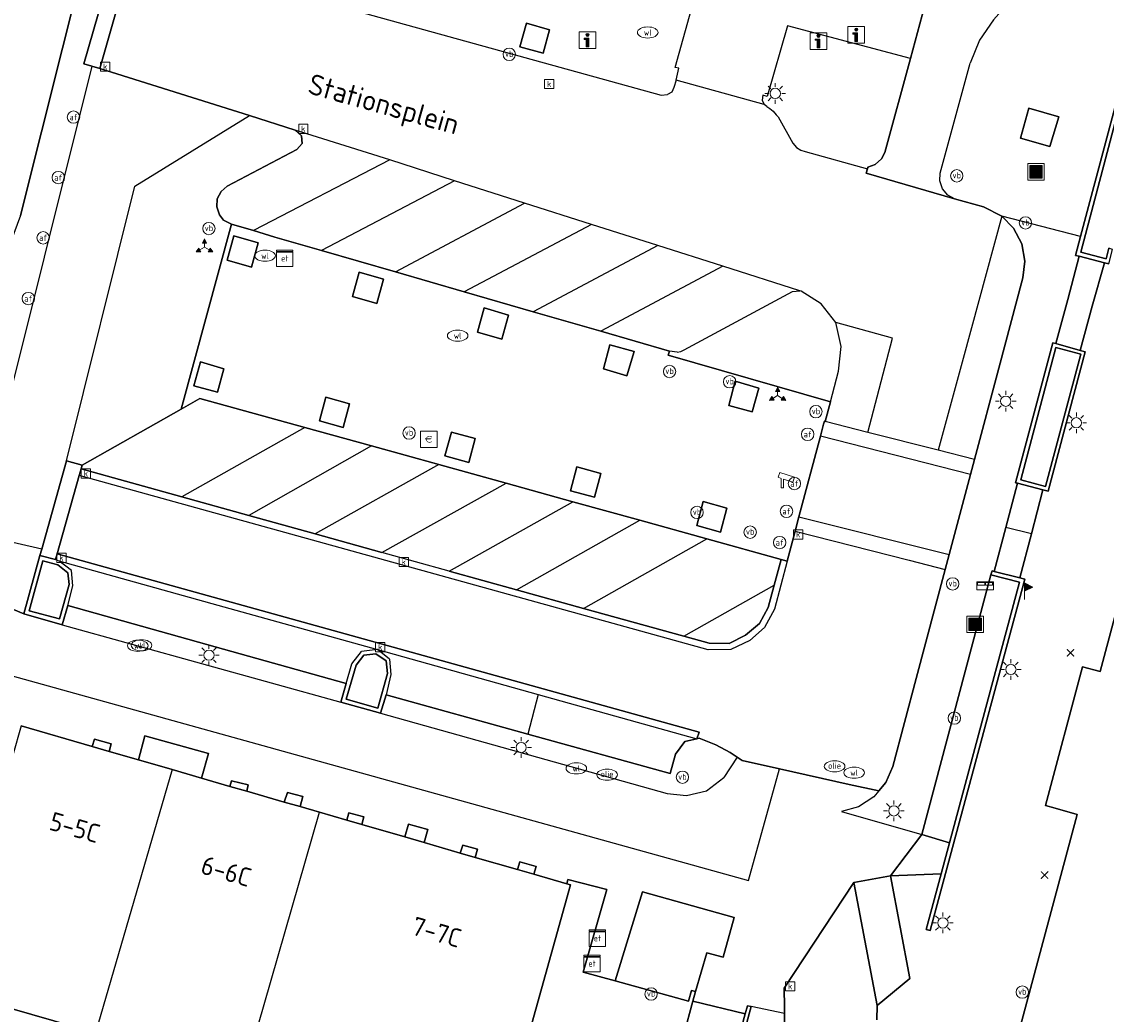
# Model space of a CAD drawing. Header units: metres. Extents: x 197147 to 199131, y 355511 to 356703.
# Tile 27 of 225: x 197345 to 197397, y 356046 to 356094. Entities that reach past the tile are written whole.
import ezdxf
from ezdxf.enums import TextEntityAlignment as Align

# ---------------------------------------------------------------- set-up
doc = ezdxf.new("R2010")
doc.units = ezdxf.units.M
for name, color, linetype in [('B-WE-GK-KADEMUUR-GV', 252, 'Continuous'), ('B-WE-GR-BEPLANTING_CULTUUR_HEESTERS-GV', 252, 'Continuous'), ('B-WE-IE-MEUBILAIR_WEGMEUBILAIR-GV', 252, 'Continuous'), ('B-WE-IE-MEUBILAIR_WEGMEUBILAIR-S', 252, 'Continuous'), ('B-WE-IE-TERREINAFSCHEIDING_KUNSTMATIG_MUUR-G', 252, 'IE-TERREINAFSCHEIDING-KUNSTMATIG-DICHT'), ('B-WE-IE-TERREINAFSCHEIDING_KUNSTMATIG_MUUR-GV', 252, 'IE-TERREINAFSCHEIDING-KUNSTMATIG-DICHT'), ('B-WE-KL-ET_LS_SR_KAST-S', 252, 'Continuous'), ('B-WE-KL-MONITORING-S', 252, 'Continuous'), ('B-WE-OG-BEBOUWING-GV', 252, 'Continuous'), ('B-WE-OG-BEBOUWING_HUISNUMMER-T18', 252, 'Continuous'), ('B-WE-OG-BEBOUWING_STRAATNAAM-T35', 252, 'Continuous'), ('B-WE-OG-TERREIN_ERF-GV', 252, 'Continuous'), ('B-WE-RI-HWA_KOLK-S', 253, 'Continuous'), ('B-WE-RI-VWA_AFSCHEIDER-S', 253, 'Continuous'), ('B-WE-VH-GOOT-G', 253, 'Continuous'), ('B-WE-VH-ONVERHARD-GV', 253, 'Continuous'), ('B-WE-VH-VERHARDING_BETON-GV', 253, 'Continuous'), ('B-WE-VH-VERHARDING_BETONSTRAATSTEEN-GV', 253, 'Continuous'), ('B-WE-VH-VERHARDING_GESLOTEN-GV', 253, 'Continuous'), ('B-WE-VH-VERHARDING_OPEN-GV', 253, 'Continuous'), ('B-WE-VH-VERHARDING_STRAATBAKSTEEN-GV', 253, 'Continuous'), ('B-WE-VH-VERHARDING_TEGEL-GV', 253, 'Continuous')]:
    doc.layers.add(name, color=color, linetype=linetype)
doc.styles.add('NLCS-ISO-M-T18', font='NLCS-ISO.ttf', dxfattribs={"height": 1.8})
doc.styles.add('NLCS-ISO-M200-T25', font='NLCS-ISO.ttf')
doc.linetypes.add('IE-TERREINAFSCHEIDING-KUNSTMATIG-DICHT', pattern='A,8,-1,[82,NLCS.SHX,S=0.75,R=90,X=0,Y=0],-1', length=10)

# ---------------------------------------------------------------- blocks, each defined once
blk = doc.blocks.new('BGT-AFVALBAK-SO')
at = {"linetype": 'ByBlock', "lineweight": 18}
h = blk.add_hatch(color=0, dxfattribs=at)
h.dxf.hatch_style = 1
h.paths.add_polyline_path([(-1.5, -1.5), (1.5, -1.5), (1.5, 1.5), (-1.5, 1.5)])
at = {"color": 0, "linetype": 'ByBlock', "lineweight": 18}
for points in [[(-2, -2), (2, -2), (2, 2), (-2, 2)], [(-1.5, -1.5), (1.5, -1.5), (1.5, 1.5), (-1.5, 1.5)]]:
    blk.add_lwpolyline(points, close=True, dxfattribs=at)
blk = doc.blocks.new('BGT-INFORMATIEBORD-SO')
at = {"linetype": 'ByBlock', "lineweight": 18}
h = blk.add_hatch(color=0, dxfattribs=at)
h.dxf.hatch_style = 1
h.paths.add_polyline_path([(0.32, 0.49), (-0.82, 0.49), (-0.82, 0.19), (-0.32, 0.19), (-0.32, -1.62), (0.32, -1.62)])
h = blk.add_hatch(color=0, dxfattribs=at)
h.dxf.hatch_style = 1
edge = h.paths.add_edge_path()
edge.add_arc((0, 1.25), 0.373, 0, 360)
at = {"color": 0, "linetype": 'ByBlock', "lineweight": 18}
for points in [[(-2, -2), (2, -2), (2, 2), (-2, 2)], [(0.32, 0.49), (-0.82, 0.49), (-0.82, 0.19), (-0.32, 0.19), (-0.32, -1.62), (0.32, -1.62)]]:
    blk.add_lwpolyline(points, close=True, dxfattribs=at)
blk.add_circle((0, 1.25), 0.373, dxfattribs=at)
blk = doc.blocks.new('BGT-WEGWIJZER-SO')
at = {"linetype": 'ByBlock', "lineweight": 18}
h = blk.add_hatch(color=0, dxfattribs=at)
h.dxf.hatch_style = 1
h.paths.add_polyline_path([(0.5, 1), (0, 2), (-0.5, 1)])
h = blk.add_hatch(color=0, dxfattribs=at)
h.dxf.hatch_style = 1
h.paths.add_polyline_path([(-1.38, -0.22), (-2, -1.15), (-0.88, -1.09)])
h = blk.add_hatch(color=0, dxfattribs=at)
h.dxf.hatch_style = 1
h.paths.add_polyline_path([(1.38, -0.22), (2, -1.15), (0.88, -1.09)])
at = {"color": 0, "linetype": 'ByBlock', "lineweight": 18}
for points in [[(-1.13, -0.65), (0, 0)], [(0, 1), (0, 0)], [(1.13, -0.65), (0, 0)]]:
    blk.add_lwpolyline(points, dxfattribs=at)
for points in [[(0.5, 1), (0, 2), (-0.5, 1)], [(-1.38, -0.22), (-2, -1.15), (-0.88, -1.09)], [(1.38, -0.22), (2, -1.15), (0.88, -1.09)]]:
    blk.add_lwpolyline(points, close=True, dxfattribs=at)
blk = doc.blocks.new('BGT-ELEKTRAKAST-SO')
at = {"color": 0, "linetype": 'ByBlock', "lineweight": 18}
for points in [[(-2, 2), (2, 2), (2, 1.68), (-2, 1.68)], [(-2, 1.52), (2, 1.52), (2, -2), (-2, -2)]]:
    blk.add_lwpolyline(points, close=True, dxfattribs=at)
at = {"color": 0, "linetype": 'ByBlock', "lineweight": 18, "style": 'NLCS-ISO-M-T18'}
blk.add_text('et', height=1.5, dxfattribs=at).set_placement((0, 0), align=Align.MIDDLE_CENTER)
blk = doc.blocks.new('BGT-VERKEERSBORDPAAL-SO')
at = {"color": 0, "linetype": 'ByBlock', "lineweight": 18}
blk.add_circle((0, 0), 1.5, dxfattribs=at)
at = {"color": 0, "linetype": 'ByBlock', "lineweight": 18, "style": 'NLCS-ISO-M-T18'}
blk.add_text('vb', height=1.5, dxfattribs=at).set_placement((0, 0.13), align=Align.MIDDLE_CENTER)
blk = doc.blocks.new('BGT-LICHTMAST-SO')
at = {"color": 0, "linetype": 'ByBlock', "lineweight": 18}
for points in [[(-1.25, 0), (-2, 0)], [(-1.41, 1.41), (-0.88, 0.88)], [(0, 2), (0, 1.25)], [(0.88, 0.88), (1.41, 1.41)], [(2, 0), (1.25, 0)], [(-1.41, -1.41), (-0.88, -0.88)], [(0, -1.25), (0, -2)], [(0.88, -0.88), (1.41, -1.41)]]:
    blk.add_lwpolyline(points, dxfattribs=at)
blk.add_circle((0, 0), 1, dxfattribs=at)
blk = doc.blocks.new('BGT-AFSLUITPAAL-SO')
at = {"color": 0, "linetype": 'ByBlock', "lineweight": 18}
blk.add_circle((0, 0), 1.5, dxfattribs=at)
at = {"color": 0, "linetype": 'ByBlock', "lineweight": 18, "style": 'NLCS-ISO-M-T18'}
blk.add_text('af', height=1.5, dxfattribs=at).set_placement((0, 0), align=Align.MIDDLE_CENTER)
blk = doc.blocks.new('BGT-VLAGGENMAST-SO')
at = {"linetype": 'ByBlock', "lineweight": 18}
h = blk.add_hatch(color=0, dxfattribs=at)
h.dxf.hatch_style = 1
h.paths.add_polyline_path([(0, 2), (2, 1), (0, 0)])
at = {"color": 0, "linetype": 'ByBlock', "lineweight": 18}
blk.add_lwpolyline([(0, 2), (0, -2)], dxfattribs=at)
blk.add_lwpolyline([(0, 2), (2, 1), (0, 0)], close=True, dxfattribs=at)
blk = doc.blocks.new('BGT-KOLK-SO')
at = {"color": 0, "linetype": 'ByBlock', "lineweight": 18}
blk.add_lwpolyline([(-0.045, -0.045), (0.045, -0.045), (0.045, 0.045), (-0.045, 0.045)], close=True, dxfattribs=at)
at = {"color": 0, "linetype": 'ByBlock', "lineweight": 18, "style": 'NLCS-ISO-M-T18'}
blk.add_text('k', height=0.06, dxfattribs=at).set_placement((0, 0), align=Align.MIDDLE_CENTER)
blk = doc.blocks.new('BGT-WATERLEIDINGPUT-SO')
at = {"color": 0, "linetype": 'ByBlock', "lineweight": 18}
blk.add_ellipse((0, 0), major_axis=(2.5, 0), ratio=0.54, dxfattribs=at)
at = {"color": 0, "linetype": 'ByBlock', "lineweight": 18, "style": 'NLCS-ISO-M-T18'}
blk.add_text('wl', height=1.5, dxfattribs=at).set_placement((0, 0), align=Align.MIDDLE_CENTER)
blk = doc.blocks.new('SAL-ONBEKEND_SYMBOOL-SO')
at = {"color": 0, "linetype": 'ByBlock', "lineweight": -2, "const_width": 0.275, "flags": 128}
for points in [[(-0.875, 0.875), (0, 0)], [(-0.875, -0.875), (0, 0)], [(0, 0), (0.875, 0.875)], [(0, 0), (0.875, -0.875)]]:
    blk.add_lwpolyline(points, dxfattribs=at)
at = {"layer": 'Defpoints', "color": 0, "linetype": 'ByBlock', "lineweight": -2}
blk.add_point((0, 0), dxfattribs=at)
blk = doc.blocks.new('BGT-BENZINEPUT_OLIEPUT-SO')
at = {"color": 0, "linetype": 'ByBlock', "lineweight": 18}
blk.add_ellipse((0, 0), major_axis=(2.5, 0), ratio=0.54, dxfattribs=at)
at = {"color": 0, "linetype": 'ByBlock', "lineweight": 18, "style": 'NLCS-ISO-M-T18'}
blk.add_text('olie', height=1.5, dxfattribs=at).set_placement((0, 0.16), align=Align.MIDDLE_CENTER)
blk = doc.blocks.new('BGT-CAMERA-SO')
at = {"color": 0, "linetype": 'ByBlock', "lineweight": 18}
blk.add_lwpolyline([(-1.22, 0.41), (-1.22, -1.92), (-0.72, -1.92), (-0.72, 0.25), (1.55, -0.53), (1.95, 0.66), (-1.6, 1.86), (-2, 0.68)], close=True, dxfattribs=at)
blk = doc.blocks.new('BGT-BRIEVENBUS-SO')
at = {"color": 0, "linetype": 'ByBlock', "lineweight": 18}
for points in [[(2, -1), (2, 1), (-2, 1), (-2, -1)], [(-0.1, 0.2), (-0.1, 0.8), (-1.8, 0.8), (-1.8, 0.2)], [(0.1, 0.2), (0.1, 0.8), (1.8, 0.8), (1.8, 0.2)]]:
    blk.add_lwpolyline(points, close=True, dxfattribs=at)
blk = doc.blocks.new('BGT-BETAALAUTOMAAT-SO')
at = {"color": 0, "linetype": 'ByBlock', "lineweight": 18}
blk.add_lwpolyline([(-2, -2), (2, -2), (2, 2), (-2, 2)], close=True, dxfattribs=at)
at = {"color": 0, "linetype": 'ByBlock', "lineweight": 18, "style": 'NLCS-ISO-M-T18'}
blk.add_text('€', height=1.5, dxfattribs=at).set_placement((0, 0), align=Align.MIDDLE_CENTER)

msp = doc.modelspace()

# ---------------------------------------------------------------- linework, layer by layer
at = {"layer": 'B-WE-GK-KADEMUUR-GV', "flags": 128}
msp.add_lwpolyline([(197379.926, 356046.357), (197377.682, 356038.053), (197377.859, 356038.005), (197380.213, 356046.711), (197380.032, 356046.748), (197379.926, 356046.357)], dxfattribs=at)
at = {"layer": 'B-WE-GR-BEPLANTING_CULTUUR_HEESTERS-GV', "flags": 128}
for points in [[(197356.012, 356082.534), (197356.328, 356083.709), (197355.154, 356084.059), (197354.827, 356082.876), (197356.012, 356082.534)], [(197362.083, 356080.775), (197362.399, 356081.95), (197361.225, 356082.3), (197360.898, 356081.117), (197362.083, 356080.775)], [(197368.143, 356079.039), (197368.459, 356080.214), (197367.285, 356080.564), (197366.958, 356079.381), (197368.143, 356079.039)], [(197373.064, 356077.612), (197374.193, 356077.275), (197374.541, 356078.447), (197373.367, 356078.778), (197373.064, 356077.612)], [(197393.283, 356072.225), (197394.474, 356071.915), (197396.187, 356078.313), (197394.976, 356078.644), (197393.283, 356072.225)], [(197354.368, 356076.475), (197354.673, 356077.612), (197353.534, 356077.94), (197353.215, 356076.791), (197354.368, 356076.475)], [(197379.448, 356077.006), (197379.127, 356075.831), (197380.265, 356075.518), (197380.58, 356076.671), (197379.448, 356077.006)], [(197360.451, 356074.77), (197360.756, 356075.918), (197359.612, 356076.242), (197359.302, 356075.091), (197360.451, 356074.77)], [(197366.537, 356073.073), (197366.85, 356074.237), (197365.694, 356074.544), (197365.382, 356073.4), (197366.537, 356073.073)], [(197372.626, 356071.388), (197372.934, 356072.539), (197371.775, 356072.853), (197371.468, 356071.705), (197372.626, 356071.388)], [(197379.038, 356070.862), (197377.887, 356071.174), (197377.576, 356070.02), (197378.724, 356069.692), (197379.038, 356070.862)], [(197391.831, 356067.626), (197388.486, 356055.053), (197389.826, 356054.647), (197393.22, 356067.268), (197391.831, 356067.626)]]:
    msp.add_lwpolyline(points, dxfattribs=at)
at = {"layer": 'B-WE-IE-MEUBILAIR_WEGMEUBILAIR-GV', "flags": 128}
for points in [[(197369.002, 356093.213), (197370.136, 356092.91), (197370.445, 356094.034), (197369.326, 356094.361), (197369.002, 356093.213)], [(197393.263, 356088.785), (197394.688, 356088.385), (197395.114, 356089.82), (197393.672, 356090.234), (197393.263, 356088.785)], [(197356.012, 356082.534), (197356.328, 356083.709), (197355.154, 356084.059), (197354.827, 356082.876), (197356.012, 356082.534)], [(197362.083, 356080.775), (197362.399, 356081.95), (197361.225, 356082.3), (197360.898, 356081.117), (197362.083, 356080.775)], [(197368.143, 356079.039), (197368.459, 356080.214), (197367.285, 356080.564), (197366.958, 356079.381), (197368.143, 356079.039)], [(197373.064, 356077.612), (197374.193, 356077.275), (197374.541, 356078.447), (197373.367, 356078.778), (197373.064, 356077.612)], [(197354.368, 356076.475), (197354.673, 356077.612), (197353.534, 356077.94), (197353.215, 356076.791), (197354.368, 356076.475)], [(197379.448, 356077.006), (197379.127, 356075.831), (197380.265, 356075.518), (197380.58, 356076.671), (197379.448, 356077.006)], [(197360.451, 356074.77), (197360.756, 356075.918), (197359.612, 356076.242), (197359.302, 356075.091), (197360.451, 356074.77)], [(197366.537, 356073.073), (197366.85, 356074.237), (197365.694, 356074.544), (197365.382, 356073.4), (197366.537, 356073.073)], [(197372.626, 356071.388), (197372.934, 356072.539), (197371.775, 356072.853), (197371.468, 356071.705), (197372.626, 356071.388)], [(197379.038, 356070.862), (197377.887, 356071.174), (197377.576, 356070.02), (197378.724, 356069.692), (197379.038, 356070.862)]]:
    msp.add_lwpolyline(points, dxfattribs=at)
at = {"layer": 'B-WE-IE-TERREINAFSCHEIDING_KUNSTMATIG_MUUR-G', "ltscale": 0.2, "flags": 128}
msp.add_lwpolyline([(197375.208, 356038.903), (197377.393, 356046.964)], dxfattribs=at)
at = {"layer": 'B-WE-IE-TERREINAFSCHEIDING_KUNSTMATIG_MUUR-GV', "ltscale": 0.2, "flags": 128}
for points in [[(197396.173, 356084.016), (197395.931, 356083.107), (197396.112, 356083.061), (197397.326, 356082.75), (197397.549, 356082.693), (197397.728, 356083.397), (197397.544, 356083.447), (197397.407, 356082.946), (197396.183, 356083.264), (197399.031, 356094.018), (197398.847, 356094.065), (197396.173, 356084.016)], [(197394.98, 356078.829), (197394.836, 356078.869), (197393.027, 356072.092), (197393.111, 356072.07), (197394.345, 356071.744), (197394.607, 356071.675), (197396.404, 356078.431), (197396.149, 356078.502), (197394.98, 356078.829)], [(197393.283, 356072.225), (197394.976, 356078.644), (197396.187, 356078.313), (197394.474, 356071.915), (197393.283, 356072.225)], [(197393.233, 356067.483), (197391.993, 356067.792), (197391.887, 356067.818), (197391.831, 356067.626), (197393.22, 356067.268), (197389.826, 356054.647), (197389.422, 356053.145), (197388.696, 356050.446), (197388.881, 356050.394), (197389.625, 356053.153), (197393.474, 356067.423), (197393.233, 356067.483)]]:
    msp.add_lwpolyline(points, dxfattribs=at)
at = {"layer": 'B-WE-OG-BEBOUWING-GV', "flags": 128}
for points in [[(197409.536, 356106.294), (197409.491, 356106.128), (197406.875, 356096.413), (197406.209, 356096.592), (197405.716, 356094.76), (197406.382, 356094.581), (197405.49, 356091.27), (197403.97, 356091.716), (197402.128, 356085.069), (197402.99, 356084.847), (197400.85, 356076.721), (197400.71, 356076.749), (197399.175, 356071.043), (197399.274, 356070.994), (197397.125, 356062.942), (197396.261, 356063.175), (197394.473, 356056.448), (197394.938, 356056.317), (197396.011, 356056.014), (197395.462, 356053.967), (197392.037, 356041.207)], [(197352.163, 356058.189), (197350.536, 356058.659), (197349.116, 356059.071), (197348.295, 356059.308), (197344.852, 356060.305), (197341.192, 356047.525), (197348.458, 356045.441)], [(197359.299, 356056.124), (197358.362, 356056.395), (197357.593, 356056.618), (197355.778, 356057.143), (197354.965, 356057.378), (197353.591, 356057.776), (197352.163, 356058.189), (197348.458, 356045.441), (197355.644, 356043.381), (197359.299, 356056.124)], [(197355.644, 356043.381), (197367.904, 356039.866), (197371.461, 356052.604), (197371.279, 356052.657), (197369.68, 356053.12), (197368.892, 356053.348), (197366.848, 356053.939), (197366.123, 356054.149), (197364.378, 356054.654), (197363.437, 356054.926), (197361.349, 356055.531), (197360.62, 356055.742), (197359.299, 356056.124)]]:
    msp.add_lwpolyline(points, dxfattribs=at)
at = {"layer": 'B-WE-OG-TERREIN_ERF-GV', "flags": 128}
for points in [[(197399.031, 356094.018), (197396.183, 356083.264), (197397.407, 356082.946), (197397.544, 356083.447)], [(197397.549, 356082.693), (197397.326, 356082.75), (197396.741, 356080.637), (197396.149, 356078.502), (197396.404, 356078.431), (197394.607, 356071.675), (197394.345, 356071.744), (197393.79, 356069.618), (197393.233, 356067.483), (197393.474, 356067.423), (197389.625, 356053.153), (197388.881, 356050.394), (197388.696, 356050.446), (197389.422, 356053.145), (197386.969, 356053.043)], [(197392.037, 356041.207), (197395.462, 356053.967), (197396.011, 356056.014), (197394.938, 356056.317), (197394.473, 356056.448), (197396.261, 356063.175), (197397.125, 356062.942), (197399.274, 356070.994)], [(197371.279, 356052.657), (197371.461, 356052.604), (197367.904, 356039.866), (197368.11, 356039.807), (197368.388, 356040.8), (197375.208, 356038.903), (197377.393, 356046.964), (197377.515, 356047.444), (197377.323, 356047.487), (197377.179, 356046.968), (197373.621, 356047.952), (197372.072, 356048.38), (197373.221, 356052.377), (197371.334, 356052.866), (197371.279, 356052.657)], [(197386.969, 356053.043), (197387.901, 356048.063), (197386.324, 356046.753), (197386.297, 356046.069)]]:
    msp.add_lwpolyline(points, dxfattribs=at)
at = {"layer": 'B-WE-VH-GOOT-G', "flags": 128}
for points in [[(197381.961, 356068.293), (197381.345, 356065.956), (197380.863, 356065.072), (197380.151, 356064.443), (197379.228, 356064.002), (197378.134, 356063.991), (197347.664, 356072.444)], [(197352.627, 356071.405), (197347.752, 356072.758)], [(197355.876, 356070.503), (197352.627, 356071.405)], [(197359.094, 356069.609), (197355.876, 356070.503)], [(197362.325, 356068.712), (197359.094, 356069.609)], [(197377.59, 356059.686), (197377.689, 356060.001), (197346.595, 356068.646)], [(197365.592, 356067.805), (197362.325, 356068.712)], [(197346.682, 356068.302), (197354.383, 356066.16)], [(197381.666, 356068.375), (197381.328, 356067.134)], [(197368.841, 356066.903), (197365.592, 356067.805)], [(197381.328, 356067.134), (197381.031, 356066.044), (197380.621, 356065.273), (197379.946, 356064.708), (197379.146, 356064.298), (197378.175, 356064.312), (197376.954, 356064.651)], [(197372.093, 356066), (197368.841, 356066.903)], [(197354.383, 356066.16), (197362.11, 356064.01)], [(197376.954, 356064.651), (197372.093, 356066)], [(197362.11, 356064.01), (197369.901, 356061.835)], [(197369.901, 356061.835), (197377.59, 356059.686)]]:
    msp.add_lwpolyline(points, dxfattribs=at)
at = {"layer": 'B-WE-VH-ONVERHARD-GV', "flags": 128}
for points in [[(197369.002, 356093.213), (197370.136, 356092.91), (197370.445, 356094.034), (197369.326, 356094.361), (197369.002, 356093.213)], [(197393.263, 356088.785), (197394.688, 356088.385), (197395.114, 356089.82), (197393.672, 356090.234), (197393.263, 356088.785)], [(197346.71, 356065.495), (197347.168, 356067.167), (197347.104, 356067.728), (197346.631, 356068.105), (197345.897, 356068.312), (197345.233, 356065.89), (197346.71, 356065.495)], [(197362.135, 356061.173), (197362.6, 356062.839), (197362.528, 356063.458), (197362.037, 356063.807), (197361.451, 356063.736), (197361.072, 356063.245), (197360.601, 356061.609), (197362.135, 356061.173)], [(197377.515, 356047.444), (197378.069, 356049.314), (197378.864, 356049.097), (197379.398, 356051.027), (197374.943, 356052.271), (197373.621, 356047.952), (197377.179, 356046.968), (197377.323, 356047.487), (197377.515, 356047.444)]]:
    msp.add_lwpolyline(points, dxfattribs=at)
at = {"layer": 'B-WE-VH-VERHARDING_BETON-GV', "flags": 128}
for points in [[(197348.267, 356092.279), (197348.655, 356092.168), (197350.311, 356097.943), (197350.318, 356097.967), (197349.543, 356098.174), (197347.887, 356092.387), (197348.267, 356092.279)], [(197347.752, 356072.758), (197347.805, 356072.945), (197347.038, 356073.158), (197345.848, 356068.872), (197345.761, 356068.559), (197346.516, 356068.363), (197346.595, 356068.646), (197347.664, 356072.444), (197347.752, 356072.758)]]:
    msp.add_lwpolyline(points, dxfattribs=at)
at = {"layer": 'B-WE-VH-VERHARDING_BETONSTRAATSTEEN-GV', "flags": 128}
for points in [[(197344.813, 356085.037), (197359.033, 356141.678)], [(197387.93, 356092.639), (197389.739, 356099.385), (197389.31, 356099.509), (197388.67, 356097.18), (197383.674, 356098.565), (197380.047, 356099.571), (197375.555, 356100.813), (197375.513, 356100.824), (197375.397, 356100.405), (197374.458, 356100.666), (197373.888, 356100.824), (197373.94, 356101.035), (197367.029, 356102.903), (197367, 356102.724), (197366.431, 356102.882), (197365.542, 356103.128), (197365.499, 356103.14), (197365.614, 356103.554), (197353.144, 356107.012), (197352.029, 356102.972), (197364.453, 356099.543), (197364.467, 356099.606), (197375.107, 356096.667), (197374.946, 356096.053)], [(197376.583, 356091.587), (197376.716, 356092.169), (197376.532, 356092.212), (197377.425, 356095.389), (197374.946, 356096.053), (197374.304, 356096.23), (197372.039, 356096.855), (197371.962, 356096.604), (197364.22, 356098.741), (197364.297, 356098.976), (197364.309, 356099.014), (197352.85, 356102.142), (197352.842, 356102.112), (197351.606, 356097.585), (197375.862, 356090.872), (197376.159, 356090.893)], [(197351.606, 356097.585), (197350.311, 356097.943), (197348.655, 356092.168), (197355.909, 356089.879), (197358.122, 356089.18)], [(197369.002, 356093.213), (197369.326, 356094.361), (197370.445, 356094.034), (197370.136, 356092.91), (197369.002, 356093.213)], [(197380.967, 356090.314), (197381.124, 356090.223), (197381.288, 356090.099), (197381.422, 356089.922), (197381.517, 356089.822), (197382.232, 356088.547), (197382.418, 356088.333), (197382.628, 356088.207), (197382.829, 356088.135), (197385.844, 356087.3), (197385.867, 356087.38), (197386.226, 356087.507), (197386.537, 356087.78), (197386.696, 356088.096), (197387.93, 356092.639), (197381.971, 356094.22), (197380.993, 356090.807), (197380.788, 356090.868), (197380.753, 356090.63), (197380.848, 356090.42)], [(197380.967, 356090.314), (197380.848, 356090.42), (197376.583, 356091.587), (197376.473, 356091.241), (197376.379, 356091.008), (197376.159, 356090.893)], [(197362.718, 356087.73), (197358.122, 356089.18), (197358.438, 356088.895), (197358.466, 356088.527), (197358.21, 356088.232), (197354.823, 356086.46), (197354.535, 356086.2), (197354.353, 356085.839), (197354.326, 356085.461), (197354.455, 356085.076), (197354.646, 356084.813), (197355.034, 356084.622), (197356.098, 356084.303)], [(197365.839, 356086.724), (197362.718, 356087.73), (197356.098, 356084.303), (197357.143, 356083.992), (197359.399, 356083.347)], [(197392.355, 356085.008), (197391.472, 356085.462), (197390.072, 356085.853), (197385.783, 356087.09), (197385.844, 356087.3)], [(197365.839, 356086.724), (197359.399, 356083.347), (197362.992, 356082.306), (197369.234, 356085.642), (197365.839, 356086.724)], [(197372.484, 356084.606), (197369.234, 356085.642)], [(197391.036, 356073.215), (197392.217, 356077.642), (197393.382, 356082.012), (197393.477, 356082.825), (197393.324, 356083.666), (197392.928, 356084.424), (197392.355, 356085.008), (197390.488, 356078.11), (197389.283, 356073.66)], [(197375.688, 356083.585), (197372.484, 356084.606), (197366.318, 356081.343), (197369.648, 356080.378)], [(197378.844, 356082.579), (197375.688, 356083.585), (197369.648, 356080.378), (197372.925, 356079.429)], [(197362.992, 356082.306), (197366.318, 356081.343)], [(197376.632, 356078.422), (197376.806, 356078.456), (197376.97, 356078.524), (197382.225, 356081.348), (197382.575, 356081.39), (197378.844, 356082.579), (197372.925, 356079.429), (197376.255, 356078.467)], [(197376.632, 356078.422), (197376.255, 356078.467), (197376.198, 356078.273), (197384.057, 356076.007), (197384.446, 356077.49), (197384.571, 356078.683), (197384.316, 356079.856), (197383.604, 356080.75), (197382.642, 356081.369), (197382.575, 356081.39)], [(197385.86, 356074.529), (197387.058, 356079.087), (197384.316, 356079.856)], [(197358.597, 356074.767), (197353.512, 356076.176), (197352.604, 356075.662), (197347.805, 356072.945), (197347.752, 356072.758), (197352.627, 356071.405)], [(197384.057, 356076.007), (197383.807, 356075.056)], [(197390.843, 356072.488), (197391.036, 356073.215), (197389.283, 356073.66), (197385.86, 356074.529), (197383.807, 356075.056), (197383.771, 356075.065), (197383.725, 356074.927), (197383.57, 356074.343)], [(197361.826, 356073.872), (197358.597, 356074.767), (197352.627, 356071.405), (197355.876, 356070.503)], [(197365.078, 356072.971), (197361.826, 356073.872), (197355.876, 356070.503), (197359.094, 356069.609)], [(197390.843, 356072.488), (197383.57, 356074.343), (197382.53, 356070.434), (197389.808, 356068.606), (197390.843, 356072.488)], [(197368.341, 356072.067), (197365.078, 356072.971), (197359.094, 356069.609), (197362.325, 356068.712), (197368.341, 356072.067)], [(197382.349, 356069.751), (197381.961, 356068.293), (197381.345, 356065.956), (197380.863, 356065.072), (197380.151, 356064.443), (197379.228, 356064.002), (197378.134, 356063.991), (197347.664, 356072.444), (197346.595, 356068.646), (197377.689, 356060.001), (197377.59, 356059.686), (197377.701, 356059.709), (197378.502, 356059.393), (197379.204, 356059.027), (197379.533, 356058.8), (197379.777, 356058.632), (197381.586, 356058.228), (197384.967, 356057.474), (197386.396, 356057.155), (197386.735, 356057.559), (197387.072, 356058.345), (197388.208, 356062.603), (197389.616, 356067.885)], [(197347.752, 356072.758), (197347.664, 356072.444)], [(197365.592, 356067.805), (197371.574, 356071.171), (197368.341, 356072.067)], [(197365.592, 356067.805), (197368.841, 356066.903), (197374.823, 356070.271), (197371.574, 356071.171)], [(197368.841, 356066.903), (197372.093, 356066), (197378.064, 356069.373), (197374.823, 356070.271)], [(197382.53, 356070.434), (197382.349, 356069.751), (197387.863, 356068.335), (197389.616, 356067.885), (197389.808, 356068.606)], [(197372.093, 356066), (197376.954, 356064.651), (197381.328, 356067.134), (197381.666, 356068.375), (197378.064, 356069.373)], [(197346.595, 356068.646), (197346.516, 356068.363), (197346.682, 356068.302), (197354.383, 356066.16), (197362.11, 356064.01), (197369.901, 356061.835), (197377.59, 356059.686)], [(197365.592, 356067.805), (197362.325, 356068.712)], [(197346.516, 356068.363), (197345.761, 356068.559), (197344.977, 356065.739), (197346.842, 356065.207), (197347.105, 356066.135), (197347.353, 356067.088), (197347.286, 356067.844), (197346.682, 356068.302)], [(197346.71, 356065.495), (197345.233, 356065.89), (197345.897, 356068.312), (197346.631, 356068.105), (197347.104, 356067.728), (197347.168, 356067.167), (197346.71, 356065.495)], [(197381.961, 356068.293), (197381.666, 356068.375)], [(197376.954, 356064.651), (197378.175, 356064.312), (197379.146, 356064.298), (197379.946, 356064.708), (197380.621, 356065.273), (197381.031, 356066.044), (197381.328, 356067.134)], [(197347.105, 356066.135), (197353.852, 356064.249), (197360.598, 356062.362), (197360.872, 356063.313), (197361.331, 356063.912)], [(197362.694, 356063.548), (197362.11, 356064.01), (197361.331, 356063.912)], [(197362.135, 356061.173), (197360.601, 356061.609), (197361.072, 356063.245), (197361.451, 356063.736), (197362.037, 356063.807), (197362.528, 356063.458), (197362.6, 356062.839), (197362.135, 356061.173)], [(197362.694, 356063.548), (197362.754, 356062.795), (197362.53, 356061.819), (197369.394, 356059.913)], [(197360.598, 356062.362), (197360.336, 356061.458), (197362.264, 356060.921), (197362.53, 356061.819)], [(197369.901, 356061.835), (197369.394, 356059.913), (197376.292, 356057.998), (197376.546, 356058.933), (197376.999, 356059.545), (197377.59, 356059.686)]]:
    msp.add_lwpolyline(points, dxfattribs=at)
at = {"layer": 'B-WE-VH-VERHARDING_GESLOTEN-GV', "flags": 128}
msp.add_lwpolyline([(197386.297, 356046.069), (197386.324, 356046.753), (197385.186, 356052.715), (197381.821, 356047.593), (197381.837, 356046.674), (197381.834, 356046.379), (197381.828, 356045.657)], dxfattribs=at)
at = {"layer": 'B-WE-VH-VERHARDING_OPEN-GV', "flags": 128}
for points in [[(197394.98, 356078.829), (197396.149, 356078.502), (197396.741, 356080.637), (197397.326, 356082.75), (197396.112, 356083.061), (197395.554, 356080.973), (197394.98, 356078.829)], [(197393.79, 356069.618), (197394.345, 356071.744), (197393.111, 356072.07), (197392.551, 356069.927)], [(197392.551, 356069.927), (197391.993, 356067.792), (197393.233, 356067.483), (197393.79, 356069.618), (197392.551, 356069.927)], [(197352.163, 356058.189), (197353.591, 356057.776), (197353.924, 356058.968), (197350.847, 356059.826), (197350.536, 356058.659), (197352.163, 356058.189)], [(197348.295, 356059.308), (197349.116, 356059.071), (197349.217, 356059.436), (197348.396, 356059.663), (197348.295, 356059.308)], [(197354.965, 356057.378), (197355.778, 356057.143), (197355.852, 356057.457), (197355.044, 356057.645), (197354.965, 356057.378)], [(197357.593, 356056.618), (197358.362, 356056.395), (197358.496, 356056.885), (197357.75, 356057.088), (197357.593, 356056.618)], [(197360.62, 356055.742), (197361.349, 356055.531), (197361.448, 356055.903), (197360.719, 356056.097), (197360.62, 356055.742)], [(197363.437, 356054.926), (197364.378, 356054.654), (197364.549, 356055.293), (197363.621, 356055.541), (197363.437, 356054.926)], [(197389.422, 356053.145), (197389.826, 356054.647), (197388.486, 356055.053), (197386.969, 356053.043), (197389.422, 356053.145)], [(197366.123, 356054.149), (197366.848, 356053.939), (197366.955, 356054.342), (197366.241, 356054.531), (197366.123, 356054.149)], [(197368.892, 356053.348), (197369.68, 356053.12), (197369.792, 356053.494), (197369.015, 356053.726), (197368.892, 356053.348)], [(197385.186, 356052.715), (197386.324, 356046.753), (197387.901, 356048.063), (197386.969, 356053.043), (197385.186, 356052.715)], [(197377.682, 356038.053), (197379.926, 356046.357), (197377.393, 356046.964), (197375.208, 356038.903), (197377.35, 356038.368), (197377.275, 356038.147), (197377.682, 356038.053)]]:
    msp.add_lwpolyline(points, dxfattribs=at)
at = {"layer": 'B-WE-VH-VERHARDING_STRAATBAKSTEEN-GV', "flags": 128}
for points in [[(197348.267, 356092.279), (197347.887, 356092.387), (197349.543, 356098.174), (197350.318, 356097.967), (197350.311, 356097.943), (197351.606, 356097.585), (197352.842, 356102.112), (197352.85, 356102.142), (197351.367, 356102.547), (197352.626, 356107.156), (197352.431, 356107.21), (197360.581, 356136.61), (197360.605, 356136.698), (197360.803, 356137.458), (197360.247, 356137.624), (197361.185, 356141.102), (197359.033, 356141.678), (197344.813, 356085.037), (197344.334, 356083.732), (197343.764, 356082.257), (197342.991, 356080.73), (197342.015, 356079.161), (197338.699, 356075.062)], [(197345.848, 356068.872), (197347.038, 356073.158), (197350.362, 356086.459), (197355.909, 356089.879), (197348.655, 356092.168), (197348.267, 356092.279), (197343.632, 356073.77), (197338.699, 356075.062), (197335.707, 356071.361)], [(197347.038, 356073.158), (197347.805, 356072.945), (197352.604, 356075.662), (197355.034, 356084.622), (197354.646, 356084.813), (197354.455, 356085.076), (197354.326, 356085.461), (197354.353, 356085.839), (197354.535, 356086.2), (197354.823, 356086.46), (197358.21, 356088.232), (197358.466, 356088.527), (197358.438, 356088.895), (197358.122, 356089.18), (197355.909, 356089.879)], [(197338.96, 356070.483), (197338.398, 356068.497), (197344.977, 356065.739), (197345.761, 356068.559), (197345.848, 356068.872), (197341.827, 356069.784)]]:
    msp.add_lwpolyline(points, dxfattribs=at)
at = {"layer": 'B-WE-VH-VERHARDING_TEGEL-GV', "flags": 128}
for points in [[(197396.173, 356084.016), (197398.847, 356094.065), (197399.418, 356095.77), (197399.713, 356096.986), (197397.426, 356097.632), (197401.374, 356112.487), (197402.987, 356112.085), (197404.286, 356116.998), (197404.292, 356117.022), (197404.253, 356117.033), (197404.209, 356117.045), (197404.255, 356117.224), (197404.304, 356117.211), (197404.337, 356117.203), (197404.602, 356118.185), (197405.504, 356121.524), (197406.504, 356125.203), (197407.014, 356132.499)], [(197398.054, 356119.391), (197397.704, 356118.801), (197396.46, 356116.706), (197395.585, 356113.38), (197391.985, 356099.828), (197391.816, 356099.477), (197391.499, 356099.198), (197391.097, 356099.07), (197390.709, 356099.105), (197389.739, 356099.385), (197387.93, 356092.639), (197386.696, 356088.096), (197386.537, 356087.78), (197386.226, 356087.507), (197385.867, 356087.38), (197385.844, 356087.3), (197385.783, 356087.09), (197390.072, 356085.853), (197389.74, 356086.023), (197389.477, 356086.327), (197389.353, 356086.71), (197389.379, 356087.082), (197390.826, 356092.418)], [(197400.866, 356118.586), (197400.538, 356118.024), (197399.099, 356115.563), (197397.816, 356110.736), (197394.418, 356097.946), (197394.071, 356097.066), (197393.529, 356096.29), (197391.959, 356094.518), (197391.271, 356093.533), (197390.826, 356092.418)], [(197393.263, 356088.785), (197393.672, 356090.234), (197395.114, 356089.82), (197394.688, 356088.385), (197393.263, 356088.785)], [(197390.072, 356085.853), (197391.472, 356085.462), (197392.355, 356085.008)], [(197391.036, 356073.215), (197390.843, 356072.488), (197389.808, 356068.606), (197389.616, 356067.885), (197388.208, 356062.603), (197387.072, 356058.345), (197386.735, 356057.559), (197386.396, 356057.155), (197386.161, 356056.875), (197385.409, 356056.392), (197384.586, 356056.158), (197388.486, 356055.053), (197391.831, 356067.626), (197391.887, 356067.818), (197391.993, 356067.792), (197392.551, 356069.927), (197393.111, 356072.07), (197393.027, 356072.092), (197394.836, 356078.869), (197394.98, 356078.829), (197395.554, 356080.973), (197396.112, 356083.061), (197395.931, 356083.107), (197396.173, 356084.016), (197392.355, 356085.008), (197392.928, 356084.424), (197393.324, 356083.666), (197393.477, 356082.825), (197393.382, 356082.012), (197392.217, 356077.642), (197391.036, 356073.215)], [(197365.078, 356072.971), (197368.341, 356072.067), (197371.574, 356071.171), (197374.823, 356070.271), (197378.064, 356069.373), (197381.666, 356068.375), (197381.961, 356068.293), (197382.349, 356069.751), (197382.53, 356070.434), (197383.57, 356074.343), (197383.725, 356074.927), (197383.771, 356075.065), (197383.807, 356075.056), (197384.057, 356076.007), (197376.198, 356078.273), (197376.255, 356078.467), (197372.925, 356079.429), (197369.648, 356080.378), (197366.318, 356081.343), (197362.992, 356082.306), (197359.399, 356083.347), (197357.143, 356083.992), (197356.098, 356084.303), (197355.034, 356084.622), (197352.604, 356075.662), (197353.512, 356076.176), (197358.597, 356074.767), (197361.826, 356073.872), (197365.078, 356072.971)], [(197356.012, 356082.534), (197354.827, 356082.876), (197355.154, 356084.059), (197356.328, 356083.709), (197356.012, 356082.534)], [(197362.083, 356080.775), (197360.898, 356081.117), (197361.225, 356082.3), (197362.399, 356081.95), (197362.083, 356080.775)], [(197368.143, 356079.039), (197366.958, 356079.381), (197367.285, 356080.564), (197368.459, 356080.214), (197368.143, 356079.039)], [(197373.064, 356077.612), (197373.367, 356078.778), (197374.541, 356078.447), (197374.193, 356077.275), (197373.064, 356077.612)], [(197354.368, 356076.475), (197353.215, 356076.791), (197353.534, 356077.94), (197354.673, 356077.612), (197354.368, 356076.475)], [(197379.448, 356077.006), (197380.58, 356076.671), (197380.265, 356075.518), (197379.127, 356075.831), (197379.448, 356077.006)], [(197360.451, 356074.77), (197359.302, 356075.091), (197359.612, 356076.242), (197360.756, 356075.918), (197360.451, 356074.77)], [(197366.537, 356073.073), (197365.382, 356073.4), (197365.694, 356074.544), (197366.85, 356074.237), (197366.537, 356073.073)], [(197372.626, 356071.388), (197371.468, 356071.705), (197371.775, 356072.853), (197372.934, 356072.539), (197372.626, 356071.388)], [(197346.842, 356065.207), (197344.977, 356065.739), (197338.398, 356068.497), (197336.343, 356069.416), (197335.839, 356069.953), (197335.578, 356070.638), (197335.707, 356071.361), (197334.901, 356070.349), (197334.345, 356069.615), (197333.853, 356068.862), (197333.505, 356068.182), (197333.228, 356067.483), (197332.679, 356066.014), (197333.137, 356066.416), (197333.656, 356066.669), (197334.397, 356066.793), (197335.129, 356066.655), (197339.035, 356064.965), (197344.124, 356062.814), (197380.086, 356052.817), (197381.586, 356058.228), (197379.777, 356058.632), (197379.533, 356058.8), (197378.889, 356057.803)], [(197379.038, 356070.862), (197378.724, 356069.692), (197377.576, 356070.02), (197377.887, 356071.174), (197379.038, 356070.862)], [(197353.852, 356064.249), (197347.105, 356066.135), (197346.842, 356065.207), (197360.336, 356061.458), (197360.598, 356062.362), (197353.852, 356064.249)], [(197379.533, 356058.8), (197379.204, 356059.027), (197378.502, 356059.393), (197377.701, 356059.709), (197377.59, 356059.686), (197376.999, 356059.545), (197376.546, 356058.933), (197376.292, 356057.998), (197369.394, 356059.913), (197362.53, 356061.819), (197362.264, 356060.921), (197376.142, 356057.025), (197377.079, 356056.93), (197378.055, 356057.163), (197378.889, 356057.803)], [(197362.264, 356060.921), (197360.336, 356061.458)], [(197344.852, 356060.305), (197348.295, 356059.308), (197348.396, 356059.663), (197349.217, 356059.436), (197349.116, 356059.071), (197350.536, 356058.659), (197350.847, 356059.826), (197353.924, 356058.968), (197353.591, 356057.776), (197354.965, 356057.378), (197355.044, 356057.645), (197355.852, 356057.457), (197355.778, 356057.143), (197357.593, 356056.618), (197357.75, 356057.088), (197358.496, 356056.885), (197358.362, 356056.395), (197359.299, 356056.124), (197360.62, 356055.742), (197360.719, 356056.097), (197361.448, 356055.903), (197361.349, 356055.531), (197363.437, 356054.926), (197363.621, 356055.541), (197364.549, 356055.293), (197364.378, 356054.654), (197366.123, 356054.149), (197366.241, 356054.531), (197366.955, 356054.342), (197366.848, 356053.939), (197368.892, 356053.348), (197369.015, 356053.726), (197369.792, 356053.494), (197369.68, 356053.12), (197371.279, 356052.657), (197371.334, 356052.866), (197373.221, 356052.377), (197372.072, 356048.38), (197373.621, 356047.952), (197374.943, 356052.271), (197379.398, 356051.027), (197378.864, 356049.097), (197378.069, 356049.314), (197377.515, 356047.444), (197377.393, 356046.964), (197379.926, 356046.357), (197380.032, 356046.748), (197380.213, 356046.711)], [(197386.396, 356057.155), (197384.967, 356057.474), (197381.586, 356058.228)], [(197381.834, 356046.379), (197381.837, 356046.674), (197381.821, 356047.593), (197385.186, 356052.715), (197386.969, 356053.043), (197388.486, 356055.053)], [(197377.333, 356036.058), (197377.384, 356036.248), (197377.859, 356038.005), (197377.682, 356038.053), (197377.275, 356038.147), (197377.35, 356038.368), (197375.208, 356038.903), (197368.388, 356040.8), (197368.11, 356039.807), (197367.904, 356039.866), (197355.644, 356043.381), (197348.458, 356045.441), (197341.192, 356047.525), (197334.956, 356049.313), (197334.573, 356047.895)], [(197373.868, 356023.028), (197372.689, 356018.575), (197373.332, 356017.44), (197373.472, 356017.435), (197374.886, 356022.752), (197375.143, 356023.793), (197377.694, 356033.309), (197377.435, 356033.688), (197378.007, 356035.877), (197378.722, 356038.578), (197378.894, 356038.938), (197379.186, 356039.211), (197380.681, 356040.154), (197380.871, 356040.336), (197380.977, 356040.576), (197381.452, 356042.729), (197381.606, 356043.633), (197381.747, 356044.635), (197381.828, 356045.657), (197381.834, 356046.379), (197380.213, 356046.711), (197377.859, 356038.005)]]:
    msp.add_lwpolyline(points, dxfattribs=at)

# ---------------------------------------------------------------- block references
at = {"layer": 'B-WE-IE-MEUBILAIR_WEGMEUBILAIR-S'}
for name, p, xscale, yscale, zscale in [('BGT-INFORMATIEBORD-SO', (197372.286, 356093.534), 0.2, 0.2, 0.2), ('BGT-WATERLEIDINGPUT-SO', (197375.205, 356093.906), 0.2, 0.2, 0.2), ('BGT-INFORMATIEBORD-SO', (197383.476, 356093.488), 0.2, 0.2, 0.2), ('BGT-INFORMATIEBORD-SO', (197385.306, 356093.792), 0.2, 0.2, 0.2), ('BGT-VERKEERSBORDPAAL-SO', (197368.497, 356092.848), 0.2, 0.2, 0.2), ('BGT-LICHTMAST-SO', (197381.385, 356090.953), 0.25, 0.25, 0.25), ('BGT-AFSLUITPAAL-SO', (197347.384, 356089.804), 0.2, 0.2, 0.2), ('BGT-AFVALBAK-SO', (197394.012, 356087.153), 0.2, 0.2, 0.2), ('BGT-AFSLUITPAAL-SO', (197346.651, 356086.874), 0.2, 0.2, 0.2), ('BGT-VERKEERSBORDPAAL-SO', (197390.175, 356086.96), 0.2, 0.2, 0.2), ('BGT-VERKEERSBORDPAAL-SO', (197393.503, 356084.679), 0.2, 0.2, 0.2), ('BGT-VERKEERSBORDPAAL-SO', (197353.944, 356084.404), 0.2, 0.2, 0.2), ('BGT-AFSLUITPAAL-SO', (197345.916, 356083.956), 0.2, 0.2, 0.2), ('BGT-WEGWIJZER-SO', (197353.734, 356083.5), 0.2, 0.2, 0.2), ('BGT-WATERLEIDINGPUT-SO', (197356.664, 356083.087), 0.2, 0.2, 0.2), ('BGT-AFSLUITPAAL-SO', (197345.198, 356081.012), 0.2, 0.2, 0.2), ('BGT-WATERLEIDINGPUT-SO', (197365.996, 356079.217), 0.2, 0.2, 0.2), ('BGT-VERKEERSBORDPAAL-SO', (197376.262, 356077.478), 0.2, 0.2, 0.2), ('BGT-VERKEERSBORDPAAL-SO', (197379.175, 356076.984), 0.2, 0.2, 0.2), ('BGT-WEGWIJZER-SO', (197381.499, 356076.309), 0.2, 0.2, 0.2), ('BGT-LICHTMAST-SO', (197392.547, 356076.039), 0.25, 0.25, 0.25), ('BGT-VERKEERSBORDPAAL-SO', (197383.353, 356075.534), 0.2, 0.2, 0.2), ('BGT-LICHTMAST-SO', (197395.969, 356074.993), 0.25, 0.25, 0.25), ('BGT-VERKEERSBORDPAAL-SO', (197363.641, 356074.498), 0.2, 0.2, 0.2), ('BGT-BETAALAUTOMAAT-SO', (197364.599, 356074.194), 0.2, 0.2, 0.2), ('BGT-AFSLUITPAAL-SO', (197382.953, 356074.435), 0.2, 0.2, 0.2), ('BGT-AFSLUITPAAL-SO', (197382.31, 356072.047), 0.2, 0.2, 0.2), ('BGT-VERKEERSBORDPAAL-SO', (197377.593, 356070.653), 0.2, 0.2, 0.2), ('BGT-AFSLUITPAAL-SO', (197381.927, 356070.705), 0.2, 0.2, 0.2), ('BGT-VERKEERSBORDPAAL-SO', (197380.167, 356069.695), 0.2, 0.2, 0.2), ('BGT-AFSLUITPAAL-SO', (197381.596, 356069.191), 0.2, 0.2, 0.2), ('BGT-VERKEERSBORDPAAL-SO', (197389.979, 356067.19), 0.2, 0.2, 0.2), ('BGT-BRIEVENBUS-SO', (197391.548, 356067.093), 0.2, 0.2, 0.2), ('BGT-VLAGGENMAST-SO', (197393.46, 356066.835), 0.2, 0.2, 0.2), ('BGT-AFVALBAK-SO', (197391.068, 356065.226), 0.2, 0.2, 0.2), ('BGT-WATERLEIDINGPUT-SO', (197350.501, 356064.19), 0.2, 0.2, 0.2), ('BGT-WATERLEIDINGPUT-SO', (197350.68, 356064.214), 0.2, 0.2, 0.2), ('BGT-LICHTMAST-SO', (197353.949, 356063.735), 0.25, 0.25, 0.25), ('SAL-ONBEKEND_SYMBOOL-SO', (197395.685, 356063.852), 0.2, 0.2, 0.2), ('BGT-LICHTMAST-SO', (197392.797, 356063.043), 0.25, 0.25, 0.25), ('BGT-VERKEERSBORDPAAL-SO', (197390.06, 356060.684), 0.2, 0.2, 0.2), ('BGT-LICHTMAST-SO', (197369.073, 356059.261), 0.25, 0.25, 0.25), ('BGT-WATERLEIDINGPUT-SO', (197371.745, 356058.248), 0.2, 0.2, 0.2), ('BGT-VERKEERSBORDPAAL-SO', (197376.885, 356057.82), 0.2, 0.2, 0.2), ('BGT-WATERLEIDINGPUT-SO', (197385.203, 356058.039), 0.2, 0.2, 0.2), ('BGT-LICHTMAST-SO', (197387.131, 356056.189), 0.25, 0.25, 0.25), ('SAL-ONBEKEND_SYMBOOL-SO', (197394.43, 356053.079), 0.2, 0.2, 0.2), ('BGT-LICHTMAST-SO', (197389.506, 356050.76), 0.25, 0.25, 0.25), ('BGT-VERKEERSBORDPAAL-SO', (197375.368, 356047.318), 0.2, 0.2, 0.2), ('BGT-VERKEERSBORDPAAL-SO', (197393.353, 356047.409), 0.2, 0.2, 0.2)]:
    msp.add_blockref(name, p, dxfattribs=dict(at, xscale=xscale, yscale=yscale, zscale=zscale))
at = {"layer": 'B-WE-KL-ET_LS_SR_KAST-S', "xscale": 0.2, "yscale": 0.2, "zscale": 0.2}
for p in [(197357.618, 356082.959), (197372.763, 356050.021), (197372.505, 356048.796)]:
    msp.add_blockref('BGT-ELEKTRAKAST-SO', p, dxfattribs=at)
at = {"layer": 'B-WE-KL-MONITORING-S', "xscale": 0.2, "yscale": 0.2, "zscale": 0.2}
msp.add_blockref('BGT-CAMERA-SO', (197381.918, 356072.22), dxfattribs=at)
at = {"layer": 'B-WE-RI-HWA_KOLK-S', "xscale": 5, "yscale": 5, "zscale": 5}
for p in [(197348.92, 356092.249), (197370.431, 356091.409), (197358.52, 356089.24), (197347.984, 356072.537), (197382.494, 356069.588), (197346.799, 356068.454), (197363.382, 356068.249), (197362.248, 356064.123), (197382.105, 356047.689)]:
    msp.add_blockref('BGT-KOLK-SO', p, dxfattribs=at)
at = {"layer": 'B-WE-RI-VWA_AFSCHEIDER-S', "xscale": 0.2, "yscale": 0.2, "zscale": 0.2}
for p in [(197384.257, 356058.348), (197373.237, 356057.942)]:
    msp.add_blockref('BGT-BENZINEPUT_OLIEPUT-SO', p, dxfattribs=at)

# ---------------------------------------------------------------- texts
at = {"layer": 'B-WE-OG-BEBOUWING_HUISNUMMER-T18', "char_height": 0.9, "attachment_point": 5, "rotation": 343.9, "style": 'NLCS-ISO-M200-T25'}
for s, insert in [('5-5C', (197347.451, 356055.388)), ('6-6C', (197354.785, 356053.266)), ('7-7C', (197364.983, 356050.315))]:
    msp.add_mtext(s, dxfattribs=dict(at, insert=insert))
at = {"layer": 'B-WE-OG-BEBOUWING_STRAATNAAM-T35', "insert": (197362.38, 356090.291), "char_height": 1, "attachment_point": 5, "rotation": 344.3, "style": 'NLCS-ISO-M200-T25'}
msp.add_mtext('Stationsplein', dxfattribs=at)

doc.saveas('drawing.dxf')
